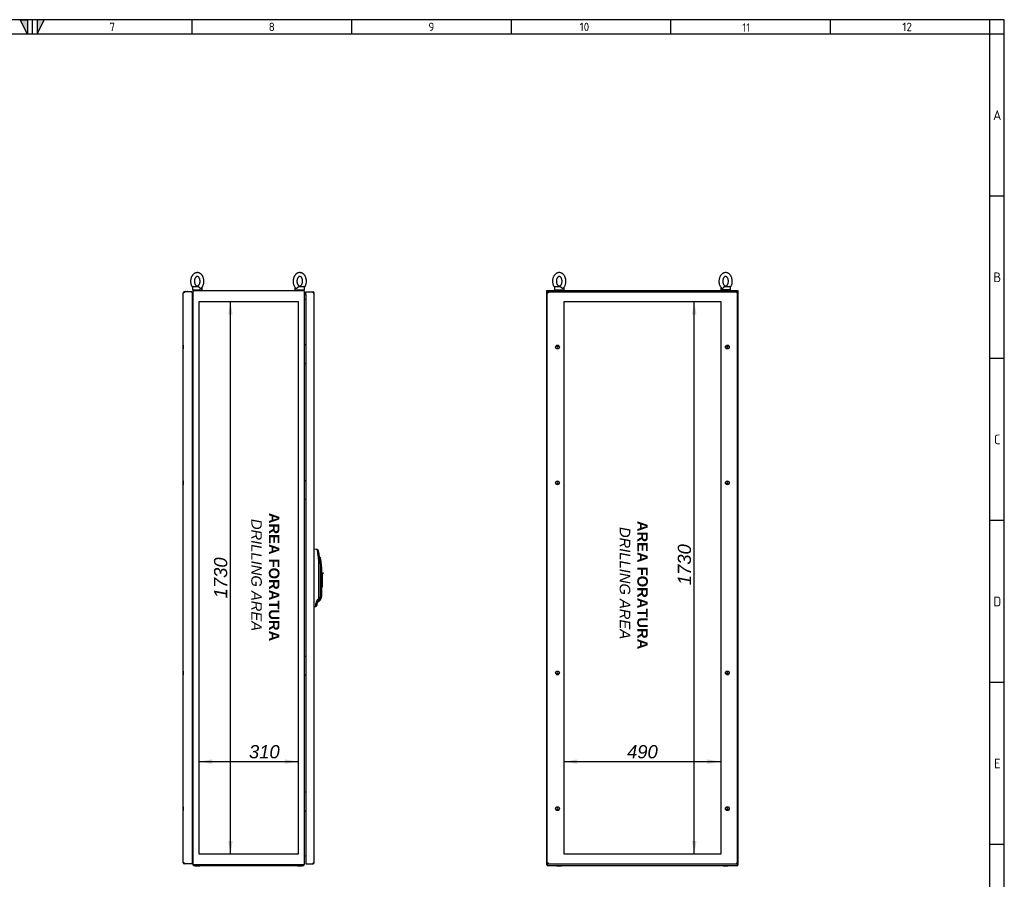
# Model space of a CAD drawing. Extents: x -12 to 412, y 11 to 308.
# Tile 7 of 7: x 207 to 412, y 108 to 288. Entities that reach past the tile are written whole.
import ezdxf
from ezdxf.lldxf.tags import DXFTag

# ---------------------------------------------------------------- set-up
doc = ezdxf.new("R2010")
doc.units = 0
doc.layers.get('0').update_dxf_attribs({"linetype": 'CONTINUOUS'})
for name, color, linetype in [('_TRANSLATION', 7, 'CONTINUOUS'), ('AE00100_03', 7, 'CONTINUOUS'), ('AE00198_03', 7, 'CONTINUOUS'), ('AE00219_03', 7, 'CONTINUOUS'), ('AE00500_10', 7, 'CONTINUOUS'), ('AE00715_01', 7, 'CONTINUOUS'), ('AE00992_10', 7, 'CONTINUOUS'), ('DEFAULT', 7, 'CONTINUOUS'), ('DV3__TRANSLATION', 7, 'CONTINUOUS'), ('DV6__TRANSLATION', 7, 'CONTINUOUS'), ('F0000000_02', 7, 'CONTINUOUS'), ('F0000000_08', 7, 'CONTINUOUS'), ('F0000000_85', 7, 'CONTINUOUS'), ('F0000001_47', 7, 'CONTINUOUS'), ('F0000001_64', 7, 'CONTINUOUS'), ('F0000002_10', 7, 'CONTINUOUS'), ('F0000002_11', 7, 'CONTINUOUS')]:
    doc.layers.add(name, color=color, linetype=linetype)
doc.styles.add('SEACAD_ARIAL', font='arial.ttf')
doc.styles.add('SEACAD_ARIALI', font='ariali.ttf')
tags = doc.linetypes.add('CENTER2', pattern=[28.575, 19.05, -3.175, 3.175, -3.175]).pattern_tags.tags
tags[10:11] = [DXFTag(74, 4), DXFTag(75, 0), DXFTag(340, '0'), DXFTag(46, 0.0), DXFTag(50, 0.0), DXFTag(44, 0.0), DXFTag(45, 0.0)]
tags[8:9] = [DXFTag(74, 4), DXFTag(75, 0), DXFTag(340, '0'), DXFTag(46, 0.0), DXFTag(50, 0.0), DXFTag(44, 0.0), DXFTag(45, 0.0)]
tags[6:7] = [DXFTag(74, 4), DXFTag(75, 0), DXFTag(340, '0'), DXFTag(46, 0.0), DXFTag(50, 0.0), DXFTag(44, 0.0), DXFTag(45, 0.0)]
tags[4:5] = [DXFTag(74, 4), DXFTag(75, 0), DXFTag(340, '0'), DXFTag(46, 0.0), DXFTag(50, 0.0), DXFTag(44, 0.0), DXFTag(45, 0.0)]
doc.dimstyles.new('ISO', dxfattribs={"dimtxt": 1.1, "dimasz": 1.1, "dimexe": 0.55, "dimexo": 0.55, "dimgap": 0.275, "dimtad": 1, "dimdec": 1, "dimlfac": 15, "dimtxsty": 'SEACAD_ARIAL', "dimblk1": '_SE_FILLED', "dimblk2": '_SE_FILLED', "dimsah": 1, "dimcen": 0.55, "dimazin": 3, "dimtfac": 0.7, "dimtdec": 3, "dimtmove": 0, "dimatfit": 3})

# ---------------------------------------------------------------- blocks, each defined once
blk = doc.blocks.new('SE2')
at = {"layer": 'AE00100_03', "color": 7, "linetype": 'CONTINUOUS'}
blk.add_line((241.23, 230.87), (241.59, 230.87), dxfattribs=at)
for centre, start, end in [((241.23, 230.78), 90, 180), ((241.59, 230.78), 0, 90)]:
    blk.add_arc(centre, 0.0867, start, end, dxfattribs=at)
at = {"layer": 'AE00198_03', "color": 7, "linetype": 'CONTINUOUS'}
for p, q in [((266.28, 219.63), (266.25, 219.63)), ((266.25, 218.93), (266.28, 218.93)), ((266.28, 216.63), (266.25, 216.63)), ((266.25, 215.93), (266.28, 215.93)), ((266.28, 191.3), (266.25, 191.3)), ((266.25, 190.6), (266.28, 190.6)), ((266.28, 188.3), (266.25, 188.3)), ((266.25, 187.6), (266.28, 187.6)), ((266.28, 154.63), (266.25, 154.63)), ((266.25, 153.93), (266.28, 153.93)), ((266.28, 151.63), (266.25, 151.63)), ((266.25, 150.93), (266.28, 150.93)), ((266.28, 126.3), (266.25, 126.3)), ((266.25, 125.6), (266.28, 125.6)), ((266.28, 123.3), (266.25, 123.3)), ((266.25, 122.6), (266.28, 122.6))]:
    blk.add_line(p, q, dxfattribs=at)
at = {"layer": 'AE00219_03', "color": 7, "linetype": 'CONTINUOUS'}
for p, q in [((240.67, 219.68), (240.67, 218.88)), ((240.68, 219.68), (240.67, 219.68)), ((240.67, 218.88), (240.68, 218.88)), ((240.67, 191.35), (240.67, 190.55)), ((240.68, 191.35), (240.67, 191.35)), ((240.67, 190.55), (240.68, 190.55)), ((240.67, 151.68), (240.67, 150.88)), ((240.68, 151.68), (240.67, 151.68)), ((240.67, 150.88), (240.68, 150.88)), ((240.67, 123.35), (240.67, 122.55)), ((240.68, 123.35), (240.67, 123.35)), ((240.67, 122.55), (240.68, 122.55))]:
    blk.add_line(p, q, dxfattribs=at)
at = {"layer": 'AE00500_10', "color": 7, "linetype": 'CONTINUOUS'}
for p, q in [((242.68, 219.64), (242.65, 219.64)), ((242.65, 218.92), (242.68, 218.92)), ((242.68, 216.64), (242.65, 216.64)), ((242.65, 215.92), (242.68, 215.92)), ((242.68, 191.31), (242.65, 191.31)), ((242.65, 190.59), (242.68, 190.59)), ((242.68, 188.31), (242.65, 188.31)), ((242.65, 187.59), (242.68, 187.59)), ((242.68, 154.64), (242.65, 154.64)), ((242.65, 153.92), (242.68, 153.92)), ((242.68, 151.64), (242.65, 151.64)), ((242.65, 150.92), (242.68, 150.92)), ((242.68, 126.31), (242.65, 126.31)), ((242.65, 125.59), (242.68, 125.59)), ((242.68, 123.31), (242.65, 123.31)), ((242.65, 122.59), (242.68, 122.59))]:
    blk.add_line(p, q, dxfattribs=at)
at = {"layer": 'AE00715_01', "color": 7, "linetype": 'CONTINUOUS'}
for p, q in [((242.61, 231.71), (242.61, 231.25)), ((242.61, 231.25), (244.61, 231.25)), ((242.81, 231.91), (243.83, 231.91)), ((244.61, 231.25), (244.61, 231.71)), ((264.01, 231.71), (264.01, 231.25)), ((264.01, 231.25), (266.01, 231.25)), ((264.79, 231.91), (265.81, 231.91)), ((266.01, 231.25), (266.01, 231.71))]:
    blk.add_line(p, q, dxfattribs=at)
for centre, start, end in [((242.81, 231.71), 90, 180), ((244.41, 231.71), 0, 10.7454), ((264.21, 231.71), 169.8455, 180), ((265.81, 231.71), 0, 90)]:
    blk.add_arc(centre, 0.2, start, end, dxfattribs=at)
for points, knots in [([(243.61, 234.81), (243.58, 234.81), (243.5, 234.81), (243.36, 234.79), (243.22, 234.74), (243.07, 234.68), (242.94, 234.6), (242.81, 234.49), (242.69, 234.37), (242.59, 234.24), (242.49, 234.09), (242.41, 233.92), (242.34, 233.75), (242.29, 233.56), (242.25, 233.37), (242.23, 233.18), (242.22, 232.98), (242.23, 232.79), (242.26, 232.59), (242.3, 232.4), (242.36, 232.22), (242.43, 232.05), (242.52, 231.89), (242.59, 231.79), (242.62, 231.75)], [0, 0, 0, 0, 0.0269185, 0.0677339, 0.1085543, 0.1496194, 0.1911357, 0.2332393, 0.2759778, 0.3193079, 0.3631168, 0.4072603, 0.4516019, 0.4960338, 0.5404873, 0.5849481, 0.6294253, 0.6739425, 0.7185228, 0.7631925, 0.8079742, 0.8528733, 0.8978636, 0.9387774, 0.9387774, 0.9387774, 0.9387774]), ([(244.45, 231.57), (244.45, 231.57), (244.49, 231.61), (244.57, 231.7), (244.68, 231.84), (244.77, 232), (244.84, 232.16), (244.91, 232.34), (244.96, 232.53), (244.99, 232.72), (245, 232.92), (245, 233.11), (244.99, 233.31), (244.95, 233.5), (244.91, 233.69), (244.84, 233.87), (244.76, 234.04), (244.67, 234.2), (244.56, 234.34), (244.44, 234.47), (244.31, 234.58), (244.17, 234.67), (244.02, 234.74), (243.87, 234.79), (243.73, 234.81), (243.65, 234.81), (243.61, 234.81)], [0, 0, 0, 0, 0.003475, 0.046429, 0.08994, 0.133882, 0.178107, 0.222489, 0.26693, 0.311385, 0.355847, 0.400333, 0.444869, 0.489476, 0.534181, 0.579002, 0.623937, 0.668935, 0.713885, 0.758627, 0.802967, 0.846714, 0.889738, 0.932012, 0.973621, 1, 1, 1, 1]), ([(265.01, 234.81), (264.98, 234.81), (264.9, 234.81), (264.76, 234.79), (264.62, 234.74), (264.47, 234.68), (264.34, 234.6), (264.21, 234.49), (264.09, 234.37), (263.99, 234.24), (263.89, 234.09), (263.81, 233.92), (263.74, 233.75), (263.69, 233.56), (263.65, 233.37), (263.63, 233.18), (263.62, 232.98), (263.63, 232.79), (263.66, 232.59), (263.7, 232.4), (263.76, 232.22), (263.83, 232.05), (263.92, 231.88), (264.03, 231.73), (264.12, 231.63), (264.17, 231.58), (264.18, 231.57)], [0, 0, 0, 0, 0.026914, 0.067723, 0.108538, 0.149596, 0.191106, 0.233203, 0.275935, 0.319259, 0.363061, 0.407198, 0.451532, 0.495957, 0.540404, 0.584858, 0.629328, 0.673839, 0.718412, 0.763075, 0.80785, 0.852742, 0.897726, 0.942702, 0.987534, 1, 1, 1, 1]), ([(266.01, 231.75), (266.03, 231.78), (266.09, 231.86), (266.17, 232), (266.24, 232.16), (266.31, 232.34), (266.36, 232.53), (266.39, 232.72), (266.4, 232.92), (266.4, 233.11), (266.39, 233.31), (266.35, 233.5), (266.31, 233.69), (266.24, 233.87), (266.16, 234.04), (266.07, 234.2), (265.96, 234.34), (265.84, 234.47), (265.71, 234.58), (265.57, 234.67), (265.42, 234.74), (265.27, 234.79), (265.13, 234.81), (265.05, 234.81), (265.01, 234.81)], [0.0616514, 0.0616514, 0.0616514, 0.0616514, 0.0900761, 0.1340108, 0.1782295, 0.2226054, 0.2670398, 0.3114874, 0.3559433, 0.4004227, 0.4449521, 0.489552, 0.5342504, 0.5790652, 0.6239931, 0.6689847, 0.7139272, 0.7586629, 0.8029964, 0.8467368, 0.8897545, 0.9320222, 0.9736246, 1, 1, 1, 1]), ([(243.61, 234.01), (243.62, 234.01), (243.65, 234.01), (243.71, 234), (243.77, 233.97), (243.84, 233.93), (243.91, 233.87), (243.98, 233.79), (244.04, 233.69), (244.1, 233.58), (244.14, 233.45), (244.17, 233.32), (244.2, 233.18), (244.21, 233.04), (244.2, 232.89), (244.18, 232.75), (244.15, 232.62), (244.11, 232.49), (244.06, 232.38), (244, 232.27), (243.94, 232.19), (243.87, 232.12), (243.8, 232.07), (243.74, 232.04), (243.67, 232.02), (243.6, 232.01), (243.53, 232.02), (243.46, 232.05), (243.39, 232.09), (243.32, 232.15), (243.25, 232.23), (243.19, 232.33), (243.14, 232.43), (243.09, 232.56), (243.06, 232.69), (243.03, 232.83), (243.02, 232.97), (243.02, 233.12), (243.04, 233.26), (243.07, 233.39), (243.11, 233.52), (243.16, 233.64), (243.22, 233.74), (243.28, 233.83), (243.35, 233.9), (243.41, 233.95), (243.48, 233.99), (243.55, 234.01), (243.59, 234.01), (243.61, 234.01)], [0, 0, 0, 0, 0.010117, 0.034931, 0.057085, 0.077842, 0.099917, 0.12118, 0.142097, 0.162921, 0.183747, 0.204623, 0.225561, 0.246546, 0.267546, 0.288522, 0.309429, 0.330237, 0.350935, 0.371534, 0.392097, 0.412711, 0.433588, 0.455105, 0.477911, 0.503051, 0.531451, 0.553888, 0.574802, 0.597053, 0.618393, 0.639337, 0.660165, 0.680987, 0.701855, 0.722786, 0.743765, 0.764766, 0.785748, 0.806666, 0.827489, 0.8482, 0.868811, 0.889372, 0.909971, 0.930796, 0.952198, 0.974783, 1, 1, 1, 1]), ([(265.01, 234.01), (265.02, 234.01), (265.05, 234.01), (265.11, 234), (265.17, 233.97), (265.24, 233.93), (265.31, 233.87), (265.38, 233.79), (265.44, 233.69), (265.5, 233.58), (265.54, 233.45), (265.57, 233.32), (265.6, 233.18), (265.61, 233.04), (265.6, 232.89), (265.58, 232.75), (265.55, 232.62), (265.51, 232.49), (265.46, 232.38), (265.4, 232.27), (265.34, 232.19), (265.27, 232.12), (265.2, 232.07), (265.14, 232.04), (265.07, 232.02), (265, 232.01), (264.93, 232.02), (264.86, 232.05), (264.79, 232.09), (264.72, 232.15), (264.65, 232.23), (264.59, 232.33), (264.54, 232.43), (264.49, 232.56), (264.46, 232.69), (264.43, 232.83), (264.42, 232.97), (264.42, 233.12), (264.44, 233.26), (264.47, 233.39), (264.51, 233.52), (264.56, 233.64), (264.62, 233.74), (264.68, 233.83), (264.75, 233.9), (264.81, 233.95), (264.88, 233.99), (264.95, 234.01), (264.99, 234.01), (265.01, 234.01)], [0, 0, 0, 0, 0.010117, 0.034931, 0.057085, 0.077842, 0.099917, 0.12118, 0.142097, 0.162921, 0.183747, 0.204623, 0.225561, 0.246546, 0.267546, 0.288522, 0.309429, 0.330237, 0.350935, 0.371534, 0.392097, 0.412711, 0.433588, 0.455105, 0.477911, 0.503051, 0.531451, 0.553888, 0.574802, 0.597053, 0.618393, 0.639337, 0.660165, 0.680987, 0.701855, 0.722786, 0.743765, 0.764766, 0.785748, 0.806666, 0.827489, 0.8482, 0.868811, 0.889372, 0.909971, 0.930796, 0.952198, 0.974783, 1, 1, 1, 1]), ([(243.83, 231.91), (243.84, 231.91), (243.85, 231.91), (243.87, 231.91), (243.88, 231.9), (243.89, 231.89), (243.9, 231.89), (243.92, 231.87), (243.93, 231.86), (243.95, 231.84), (243.95, 231.83), (243.97, 231.81), (243.98, 231.8), (244, 231.76), (244.02, 231.74), (244.03, 231.71)], [0, 0, 0, 0, 0.125, 0.125, 0.25, 0.25, 0.375, 0.375, 0.5, 0.5, 0.625, 0.625, 0.75, 0.75, 1, 1, 1, 1]), ([(244.45, 231.57), (244.44, 231.56), (244.43, 231.55), (244.41, 231.54), (244.4, 231.53), (244.38, 231.53), (244.37, 231.52), (244.34, 231.52), (244.33, 231.52), (244.31, 231.52), (244.3, 231.52), (244.27, 231.52), (244.26, 231.53), (244.23, 231.53), (244.22, 231.54), (244.19, 231.55), (244.18, 231.56), (244.14, 231.59), (244.11, 231.61), (244.08, 231.64), (244.07, 231.66), (244.05, 231.68), (244.04, 231.7), (244.03, 231.71)], [0.2574668, 0.2574668, 0.2574668, 0.2574668, 0.3125, 0.3125, 0.375, 0.375, 0.4375, 0.4375, 0.5, 0.5, 0.5625, 0.5625, 0.625, 0.625, 0.6875, 0.6875, 0.75, 0.75, 0.875, 0.875, 0.9375, 0.9375, 1, 1, 1, 1]), ([(264.59, 231.71), (264.58, 231.68), (264.56, 231.66), (264.51, 231.61), (264.49, 231.59), (264.45, 231.56), (264.44, 231.55), (264.41, 231.54), (264.4, 231.53), (264.37, 231.53), (264.36, 231.52), (264.33, 231.52), (264.32, 231.52), (264.29, 231.52), (264.28, 231.52), (264.26, 231.52), (264.25, 231.53), (264.23, 231.53), (264.22, 231.54), (264.2, 231.55), (264.19, 231.56), (264.18, 231.57)], [0, 0, 0, 0, 0.125, 0.125, 0.25, 0.25, 0.3125, 0.3125, 0.375, 0.375, 0.4375, 0.4375, 0.5, 0.5, 0.5625, 0.5625, 0.625, 0.625, 0.6875, 0.6875, 0.7442112, 0.7442112, 0.7442112, 0.7442112]), ([(264.59, 231.71), (264.61, 231.74), (264.62, 231.76), (264.65, 231.8), (264.65, 231.81), (264.67, 231.83), (264.68, 231.84), (264.7, 231.86), (264.71, 231.87), (264.72, 231.89), (264.73, 231.89), (264.75, 231.9), (264.76, 231.91), (264.78, 231.91), (264.78, 231.91), (264.79, 231.91)], [0, 0, 0, 0, 0.25, 0.25, 0.375, 0.375, 0.5, 0.5, 0.625, 0.625, 0.75, 0.75, 0.875, 0.875, 1, 1, 1, 1])]:
    blk.add_open_spline(points, degree=3, knots=knots, dxfattribs=at)
at = {"layer": 'AE00992_10', "color": 7, "linetype": 'CONTINUOUS'}
for p, q in [((268.01, 177.08), (268.03, 177.08)), ((268.69, 177.06), (268.92, 176.86)), ((269.07, 175.92), (268.85, 175.89)), ((269.18, 175.37), (269.14, 175.37)), ((269.38, 175.21), (269.18, 175.37)), ((269.02, 167.26), (269.02, 173.41)), ((269.21, 174.62), (269.21, 174.51)), ((269.21, 174.51), (269.24, 173.41)), ((269.24, 173.41), (269.24, 167.26)), ((269.48, 174.54), (269.28, 174.51)), ((269.35, 167.26), (269.35, 173.41)), ((269.55, 173.41), (269.55, 172.15)), ((269.55, 172.15), (269.71, 172.15)), ((269.55, 169.75), (269.55, 172.15)), ((269.71, 172.15), (269.71, 172.01)), ((269.71, 172.15), (269.88, 172.15)), ((269.71, 172.01), (269.71, 169.75)), ((269.88, 172.01), (269.71, 172.01)), ((269.88, 172.15), (269.88, 172.01)), ((269.55, 169.7), (269.55, 169.75)), ((269.71, 169.75), (269.55, 169.75)), ((269.55, 169.7), (269.55, 167.26)), ((269.55, 169.15), (269.71, 169.15)), ((269.71, 169.75), (269.71, 169.15)), ((268.6, 166.33), (268.8, 166.6)), ((268.98, 166.46), (268.8, 166.6)), ((269.31, 166.5), (269.16, 166.31)), ((268.03, 165.15), (268.01, 165.15)), ((268.61, 165.4), (268.38, 165.16)), ((268.38, 165.16), (268.38, 165.16)), ((268.61, 165.86), (268.39, 165.74)), ((268.5, 166.17), (268.6, 166.33)), ((268.68, 166.06), (268.5, 166.17)), ((268.78, 166.19), (268.6, 166.33)), ((268.61, 165.86), (268.61, 165.4)), ((268.78, 166.19), (268.68, 166.06)), ((268.68, 166.04), (269.02, 166.18)), ((268.98, 166.46), (268.78, 166.19)), ((268.94, 166.4), (269, 166.44)), ((269, 166.48), (268.98, 166.46)), ((269.16, 166.31), (269.02, 166.18))]:
    blk.add_line(p, q, dxfattribs=at)
for centre, radius, start, end in [((249.43, 173.92), 19.52, 5.7803, 9.2485), ((251.03, 173.41), 18.21, 7.9042, 10.9191), ((251.07, 173.42), 17.95, 359.9947, 7.9095), ((251.03, 173.41), 18.21, 3.7851, 7.904), ((253.39, 173.09), 15.95, 5.1262, 8.2246), ((259.88, 173.41), 9.66, 6.6699, 10.6922), ((259.88, 173.41), 9.46, 0, 6.6699), ((259.88, 173.41), 9.66, 0, 6.6699), ((267.92, 167.26), 1.1, 323.211, 359.9778), ((268.21, 167.26), 1.13, 313.7708, 0), ((269.38, 165.23), 1.27, 93.3796, 107.7251), ((268.21, 167.26), 1.33, 325.2279, 0), ((254.33, 165.52), 14.05, 358.5289, 0.8814), ((269.23, 165.75), 0.847, 150.1896, 180.5702), ((268.95, 165.86), 0.333, 143.1888, 180.0006)]:
    blk.add_arc(centre, radius, start, end, dxfattribs=at)
for centre, major_axis, start_param, end_param in [((267.99, 175.91), (-33.43, 1.17), 4.692712, 4.712389), ((267.99, 166.31), (-33.43, -1.17), 1.570796, 1.581258)]:
    blk.add_ellipse(centre, major_axis=major_axis, ratio=0.034878, start_param=start_param, end_param=end_param, dxfattribs=at)
for points, degree, knots in [([(269.24, 167.26), (269.24, 167.05), (269.18, 166.85), (269.11, 166.65), (269, 166.48)], 2, [0, 0, 0, 0.5, 0.5, 1, 1, 1]), ([(268.68, 166.04), (268.68, 166.04), (268.68, 166.04), (268.68, 166.04), (268.69, 166.05), (268.69, 166.05), (268.7, 166.06), (268.7, 166.07), (268.71, 166.09), (268.72, 166.1), (268.73, 166.12), (268.74, 166.14), (268.75, 166.15), (268.75, 166.16)], 3, [0.5000152, 0.5000152, 0.5000152, 0.5000152, 0.5442367, 0.5886265, 0.6332116, 0.6780183, 0.7230727, 0.7684003, 0.8140264, 0.8599755, 0.9062719, 0.952939, 1, 1, 1, 1])]:
    blk.add_open_spline(points, degree=degree, knots=knots, dxfattribs=at)
at = {"layer": 'DV3__TRANSLATION', "color": 7, "linetype": 'CENTER2'}
for p, q in [((243.98, 113.45), (243.98, 228.78)), ((243.98, 228.78), (264.65, 228.78)), ((264.65, 228.78), (264.65, 113.45)), ((264.65, 113.45), (243.98, 113.45))]:
    blk.add_line(p, q, dxfattribs=at)
at = {"layer": 'F0000000_02', "color": 7, "linetype": 'CONTINUOUS'}
for p, q in [((243.11, 231.11), (243.11, 231.23)), ((244.11, 231.23), (244.11, 231.11)), ((264.51, 231.11), (264.51, 231.23)), ((265.51, 231.23), (265.51, 231.11)), ((243.11, 111), (243.11, 111.11)), ((244.11, 111.11), (244.11, 111)), ((264.51, 111), (264.51, 111.11)), ((265.51, 111.11), (265.51, 111)), ((243.25, 110.98), (243.13, 110.98)), ((243.98, 110.98), (243.25, 110.98)), ((244.1, 110.98), (243.98, 110.98)), ((264.65, 110.98), (264.53, 110.98)), ((265.38, 110.98), (264.65, 110.98)), ((265.5, 110.98), (265.38, 110.98))]:
    blk.add_line(p, q, dxfattribs=at)
for centre, start, end in [((243.13, 231.23), 90, 180), ((244.1, 231.23), 0, 90), ((264.53, 231.23), 90, 180), ((265.5, 231.23), 0, 90), ((243.13, 111), 180, 270), ((244.1, 111), 270, 0), ((264.53, 111), 180, 270), ((265.5, 111), 270, 0)]:
    blk.add_arc(centre, 0.0167, start, end, dxfattribs=at)
at = {"layer": 'F0000000_08', "color": 7, "linetype": 'CONTINUOUS'}
for p, q in [((265.98, 219.78), (266.01, 219.78)), ((266.01, 219.78), (266.18, 219.78)), ((266.18, 219.78), (266.21, 219.78)), ((266.21, 219.78), (266.22, 219.78)), ((266.23, 219.78), (266.22, 219.78)), ((266.25, 219.75), (266.25, 215.81)), ((266.26, 219.77), (266.28, 219.74)), ((266.28, 215.82), (266.26, 215.79)), ((266.01, 215.78), (265.98, 215.78)), ((266.18, 215.78), (266.01, 215.78)), ((266.21, 215.78), (266.18, 215.78)), ((266.22, 215.78), (266.21, 215.78)), ((265.98, 191.45), (266.01, 191.45)), ((266.01, 191.45), (266.18, 191.45)), ((266.18, 191.45), (266.21, 191.45)), ((266.21, 191.45), (266.22, 191.45)), ((266.23, 191.45), (266.22, 191.45)), ((266.25, 191.41), (266.25, 187.48)), ((266.26, 191.43), (266.28, 191.4)), ((266.01, 187.45), (265.98, 187.45)), ((266.18, 187.45), (266.01, 187.45)), ((266.21, 187.45), (266.18, 187.45)), ((266.22, 187.45), (266.21, 187.45)), ((266.28, 187.49), (266.26, 187.46)), ((265.98, 154.78), (266.01, 154.78)), ((266.01, 154.78), (266.18, 154.78)), ((266.18, 154.78), (266.21, 154.78)), ((266.21, 154.78), (266.22, 154.78)), ((266.23, 154.78), (266.22, 154.78)), ((266.25, 154.75), (266.25, 150.81)), ((266.26, 154.77), (266.28, 154.74)), ((266.01, 150.78), (265.98, 150.78)), ((266.18, 150.78), (266.01, 150.78)), ((266.21, 150.78), (266.18, 150.78)), ((266.22, 150.78), (266.21, 150.78)), ((266.28, 150.82), (266.26, 150.79)), ((265.98, 126.45), (266.01, 126.45)), ((266.01, 126.45), (266.18, 126.45)), ((266.18, 126.45), (266.21, 126.45)), ((266.21, 126.45), (266.22, 126.45)), ((266.23, 126.45), (266.22, 126.45)), ((266.25, 126.41), (266.25, 122.48)), ((266.26, 126.43), (266.28, 126.4)), ((266.01, 122.45), (265.98, 122.45)), ((266.18, 122.45), (266.01, 122.45)), ((266.21, 122.45), (266.18, 122.45)), ((266.22, 122.45), (266.21, 122.45)), ((266.28, 122.49), (266.26, 122.46))]:
    blk.add_line(p, q, dxfattribs=at)
for centre, start, end in [((265.98, 219.75), 90, 180), ((266.21, 219.75), 0, 90), ((266.23, 219.75), 36.8699, 90), ((265.98, 215.81), 180, 270), ((266.21, 215.81), 270, 0), ((266.23, 215.81), 270, 323.1301), ((265.98, 191.41), 90, 180), ((266.21, 191.41), 0, 90), ((266.23, 191.41), 36.8699, 90), ((265.98, 187.48), 180, 270), ((266.21, 187.48), 270, 0), ((266.23, 187.48), 270, 323.1301), ((265.98, 154.75), 90, 180), ((266.21, 154.75), 0, 90), ((266.23, 154.75), 36.8699, 90), ((265.98, 150.81), 180, 270), ((266.21, 150.81), 270, 0), ((266.23, 150.81), 270, 323.1301), ((265.98, 126.41), 90, 180), ((266.21, 126.41), 0, 90), ((266.23, 126.41), 36.8699, 90), ((265.98, 122.48), 180, 270), ((266.21, 122.48), 270, 0), ((266.23, 122.48), 270, 323.1301)]:
    blk.add_arc(centre, 0.0333, start, end, dxfattribs=at)
at = {"layer": 'F0000000_85', "color": 7, "linetype": 'CONTINUOUS'}
for p, q in [((242.68, 230.93), (242.68, 111.3)), ((242.7, 231.01), (242.87, 231.01)), ((265.76, 231.01), (242.87, 231.01)), ((265.93, 231.01), (265.76, 231.01)), ((265.95, 230.93), (265.95, 111.3)), ((242.65, 229.21), (242.68, 229.21)), ((266.03, 229.21), (265.95, 229.21)), ((266.28, 229.21), (266.03, 229.21)), ((242.65, 113.01), (242.68, 113.01)), ((242.7, 111.21), (242.87, 111.21)), ((265.76, 111.21), (242.87, 111.21)), ((265.93, 111.21), (265.76, 111.21)), ((266.03, 113.01), (265.95, 113.01)), ((266.28, 113.01), (266.03, 113.01))]:
    blk.add_line(p, q, dxfattribs=at)
for centre, start, end in [((242.87, 230.93), 152.336, 180), ((265.76, 230.93), 0, 27.664), ((242.87, 111.3), 180, 207.664), ((265.76, 111.3), 332.336, 0)]:
    blk.add_arc(centre, 0.187, start, end, dxfattribs=at)
at = {"layer": 'F0000001_47', "color": 7, "linetype": 'CONTINUOUS'}
for p, q in [((240.68, 111.63), (240.68, 230.59)), ((240.87, 230.59), (240.68, 230.59)), ((240.87, 230.78), (240.87, 230.78)), ((242.51, 230.78), (240.87, 230.78)), ((242.55, 230.68), (242.46, 230.59)), ((242.51, 230.65), (242.46, 230.59)), ((242.51, 230.78), (242.51, 230.65)), ((242.65, 230.68), (242.55, 230.68)), ((242.65, 111.55), (242.65, 230.68)), ((240.87, 111.63), (240.68, 111.63)), ((242.55, 111.45), (240.87, 111.45)), ((240.87, 111.45), (240.87, 111.45)), ((242.55, 111.55), (242.46, 111.63)), ((242.55, 111.55), (242.46, 111.63)), ((242.55, 111.45), (242.55, 111.55)), ((242.65, 111.55), (242.55, 111.55)), ((242.65, 111.55), (242.55, 111.55)), ((242.65, 111.45), (242.55, 111.45)), ((242.65, 111.45), (242.65, 111.55))]:
    blk.add_line(p, q, dxfattribs=at)
for centre, radius, start, end in [((240.87, 230.59), 0.187, 90, 180), ((252.47, 230.6), 11.6, 179.1297, 180.0518), ((240.87, 111.63), 0.187, 180, 270), ((252.47, 111.62), 11.6, 179.9482, 180.8703)]:
    blk.add_arc(centre, radius, start, end, dxfattribs=at)
at = {"layer": 'F0000001_64', "color": 7, "linetype": 'CONTINUOUS'}
for p, q in [((266.28, 230.59), (266.28, 230.78)), ((266.28, 230.78), (267.83, 230.78)), ((266.28, 230.11), (266.28, 230.59)), ((267.83, 230.78), (267.83, 230.78)), ((267.83, 230.59), (268.01, 230.59)), ((268.01, 111.63), (268.01, 230.59)), ((266.43, 230.11), (266.28, 230.11)), ((266.43, 230.11), (266.28, 230.11)), ((266.28, 230.11), (266.28, 112.11)), ((266.43, 230.11), (266.43, 230.11)), ((266.43, 230.11), (266.43, 230.11)), ((266.43, 112.11), (266.28, 112.11)), ((266.28, 112.11), (266.28, 111.63)), ((266.43, 112.11), (266.28, 112.11)), ((266.28, 111.63), (266.28, 111.45)), ((266.28, 111.45), (267.83, 111.45)), ((266.43, 112.11), (266.43, 112.11)), ((266.43, 112.11), (266.43, 112.11)), ((267.83, 111.63), (268.01, 111.63)), ((267.83, 111.45), (267.83, 111.45))]:
    blk.add_line(p, q, dxfattribs=at)
for centre, radius, start, end in [((267.83, 230.59), 0.187, 0, 90), ((257.56, 230.61), 10.27, 359.8886, 0.9299), ((256.23, 111.62), 11.6, 359.1297, 0.0518), ((267.83, 111.63), 0.187, 270.0021, 359.9979)]:
    blk.add_arc(centre, radius, start, end, dxfattribs=at)
at = {"layer": 'F0000002_10', "color": 7, "linetype": 'CONTINUOUS'}
blk.add_line((242.87, 231.11), (265.76, 231.11), dxfattribs=at)
for centre, radius, start, end in [((242.87, 230.93), 0.187, 152.336, 180), ((242.87, 230.93), 0.187, 90, 152.336), ((265.76, 230.93), 0.187, 27.664, 90), ((265.76, 230.93), 0.187, 0, 27.664), ((242.59, 229.3), 0.0867, 307.9799, 0), ((266.03, 229.3), 0.0867, 180, 270)]:
    blk.add_arc(centre, radius, start, end, dxfattribs=at)
at = {"layer": 'F0000002_11', "color": 7, "linetype": 'CONTINUOUS'}
blk.add_line((242.87, 111.11), (265.76, 111.11), dxfattribs=at)
for centre, radius, start, end in [((242.59, 112.93), 0.0867, 0, 52.0201), ((242.87, 111.3), 0.187, 180, 207.664), ((242.87, 111.3), 0.187, 207.664, 270), ((265.76, 111.3), 0.187, 270, 332.336), ((265.76, 111.3), 0.187, 332.336, 0), ((266.03, 112.93), 0.0867, 90, 180)]:
    blk.add_arc(centre, radius, start, end, dxfattribs=at)
blk = doc.blocks.new('SE5')
at = {"layer": 'AE00100_03', "color": 7, "linetype": 'CONTINUOUS'}
for p, q in [((322.36, 230.87), (322.72, 230.87)), ((323.96, 230.87), (324.32, 230.87)), ((348.76, 230.87), (349.12, 230.87)), ((350.36, 230.87), (350.72, 230.87))]:
    blk.add_line(p, q, dxfattribs=at)
for centre, start, end in [((322.36, 230.78), 90, 180), ((322.72, 230.78), 0, 90), ((323.96, 230.78), 90, 180), ((324.32, 230.78), 0, 90), ((348.76, 230.78), 90, 180), ((349.12, 230.78), 0, 90), ((350.36, 230.78), 90, 180), ((350.72, 230.78), 0, 90)]:
    blk.add_arc(centre, 0.0867, start, end, dxfattribs=at)
at = {"layer": 'AE00219_03', "color": 7, "linetype": 'CONTINUOUS'}
for p, q in [((318.73, 219.41), (318.66, 219.28)), ((318.66, 219.28), (318.73, 219.15)), ((318.89, 219.41), (318.73, 219.41)), ((318.73, 219.15), (318.89, 219.15)), ((318.96, 219.28), (318.89, 219.41)), ((318.89, 219.15), (318.96, 219.28)), ((354.2, 219.41), (354.12, 219.28)), ((354.12, 219.28), (354.2, 219.15)), ((354.35, 219.41), (354.2, 219.41)), ((354.2, 219.15), (354.35, 219.15)), ((354.43, 219.28), (354.35, 219.41)), ((354.35, 219.15), (354.43, 219.28)), ((318.73, 191.08), (318.66, 190.95)), ((318.66, 190.95), (318.73, 190.81)), ((318.89, 191.08), (318.73, 191.08)), ((318.73, 190.81), (318.89, 190.81)), ((318.96, 190.95), (318.89, 191.08)), ((318.89, 190.81), (318.96, 190.95)), ((354.2, 191.08), (354.12, 190.95)), ((354.12, 190.95), (354.2, 190.81)), ((354.35, 191.08), (354.2, 191.08)), ((354.2, 190.81), (354.35, 190.81)), ((354.43, 190.95), (354.35, 191.08)), ((354.35, 190.81), (354.43, 190.95)), ((318.73, 151.41), (318.66, 151.28)), ((318.66, 151.28), (318.73, 151.15)), ((318.89, 151.41), (318.73, 151.41)), ((318.73, 151.15), (318.89, 151.15)), ((318.96, 151.28), (318.89, 151.41)), ((318.89, 151.15), (318.96, 151.28)), ((354.2, 151.41), (354.12, 151.28)), ((354.12, 151.28), (354.2, 151.15)), ((354.35, 151.41), (354.2, 151.41)), ((354.2, 151.15), (354.35, 151.15)), ((354.43, 151.28), (354.35, 151.41)), ((354.35, 151.15), (354.43, 151.28)), ((318.73, 123.08), (318.66, 122.95)), ((318.66, 122.95), (318.73, 122.81)), ((318.89, 123.08), (318.73, 123.08)), ((318.73, 122.81), (318.89, 122.81)), ((318.96, 122.95), (318.89, 123.08)), ((318.89, 122.81), (318.96, 122.95)), ((354.2, 123.08), (354.12, 122.95)), ((354.12, 122.95), (354.2, 122.81)), ((354.35, 123.08), (354.2, 123.08)), ((354.2, 122.81), (354.35, 122.81)), ((354.43, 122.95), (354.35, 123.08)), ((354.35, 122.81), (354.43, 122.95))]:
    blk.add_line(p, q, dxfattribs=at)
for centre in [(318.81, 219.28), (354.28, 219.28), (318.81, 190.95), (354.28, 190.95), (318.81, 151.28), (354.28, 151.28), (318.81, 122.95), (354.28, 122.95)]:
    blk.add_circle(centre, 0.4, dxfattribs=at)
at = {"layer": 'AE00715_01', "color": 7, "linetype": 'CONTINUOUS'}
for p, q in [((318.18, 231.71), (318.18, 231.25)), ((318.18, 231.25), (320.18, 231.25)), ((318.38, 231.91), (319.4, 231.91)), ((320.18, 231.25), (320.18, 231.71)), ((352.91, 231.71), (352.91, 231.25)), ((354.91, 231.25), (352.91, 231.25)), ((353.69, 231.91), (354.71, 231.91)), ((354.91, 231.25), (354.91, 231.71))]:
    blk.add_line(p, q, dxfattribs=at)
for centre, start, end in [((318.38, 231.71), 90, 180), ((319.98, 231.71), 0, 10.4846), ((353.11, 231.71), 169.2756, 180), ((354.71, 231.71), 0, 90)]:
    blk.add_arc(centre, 0.2, start, end, dxfattribs=at)
for points, knots in [([(319.18, 234.81), (319.13, 234.81), (319.04, 234.81), (318.88, 234.78), (318.71, 234.72), (318.55, 234.63), (318.4, 234.52), (318.26, 234.38), (318.14, 234.22), (318.03, 234.04), (317.94, 233.85), (317.87, 233.64), (317.82, 233.42), (317.79, 233.19), (317.78, 232.96), (317.8, 232.73), (317.84, 232.5), (317.9, 232.28), (317.98, 232.08), (318.08, 231.9), (318.15, 231.79), (318.18, 231.75)], [0, 0, 0, 0, 0.0314738, 0.0792041, 0.126949, 0.1750897, 0.2239282, 0.2736178, 0.3241416, 0.3753417, 0.426994, 0.4788914, 0.5308752, 0.5828864, 0.6349303, 0.6870425, 0.7392589, 0.7916218, 0.8441597, 0.8968588, 0.9382479, 0.9382479, 0.9382479, 0.9382479]), ([(320.01, 231.57), (320.01, 231.57), (320.06, 231.62), (320.16, 231.73), (320.28, 231.89), (320.37, 232.08), (320.46, 232.29), (320.51, 232.5), (320.55, 232.73), (320.57, 232.96), (320.56, 233.19), (320.54, 233.42), (320.49, 233.64), (320.41, 233.85), (320.32, 234.05), (320.21, 234.24), (320.08, 234.4), (319.93, 234.54), (319.77, 234.65), (319.59, 234.74), (319.42, 234.79), (319.27, 234.81), (319.2, 234.81), (319.18, 234.81)], [0, 0, 0, 0, 0.00485, 0.054983, 0.105883, 0.157345, 0.209146, 0.261104, 0.313103, 0.365127, 0.4172, 0.469361, 0.521648, 0.574099, 0.626725, 0.679463, 0.732129, 0.78445, 0.8361, 0.886804, 0.936454, 0.985155, 1, 1, 1, 1]), ([(353.91, 234.81), (353.87, 234.81), (353.78, 234.81), (353.62, 234.78), (353.45, 234.72), (353.29, 234.63), (353.13, 234.52), (353, 234.38), (352.87, 234.22), (352.76, 234.04), (352.67, 233.85), (352.6, 233.64), (352.55, 233.42), (352.52, 233.19), (352.52, 232.96), (352.53, 232.73), (352.57, 232.5), (352.63, 232.28), (352.72, 232.08), (352.82, 231.89), (352.94, 231.71), (353.03, 231.62), (353.08, 231.57)], [0, 0, 0, 0, 0.031467, 0.079188, 0.126923, 0.175054, 0.223882, 0.273562, 0.324075, 0.375265, 0.426906, 0.478793, 0.530766, 0.582767, 0.6348, 0.686902, 0.739107, 0.791459, 0.843986, 0.896675, 0.949395, 1, 1, 1, 1]), ([(354.9, 231.75), (354.94, 231.8), (355.01, 231.9), (355.11, 232.08), (355.19, 232.29), (355.25, 232.5), (355.29, 232.73), (355.3, 232.96), (355.3, 233.19), (355.27, 233.42), (355.22, 233.64), (355.15, 233.85), (355.05, 234.05), (354.94, 234.24), (354.81, 234.4), (354.66, 234.54), (354.5, 234.65), (354.33, 234.74), (354.15, 234.79), (354, 234.81), (353.93, 234.81), (353.91, 234.81)], [0.0615581, 0.0615581, 0.0615581, 0.0615581, 0.1060124, 0.1574672, 0.2092606, 0.2612106, 0.3132022, 0.365219, 0.4172844, 0.4694381, 0.5217169, 0.5741605, 0.6267791, 0.6795096, 0.7321674, 0.7844812, 0.8361239, 0.8868205, 0.9364629, 0.9851572, 1, 1, 1, 1]), ([(319.18, 234.01), (319.19, 234.01), (319.22, 234.01), (319.28, 234), (319.36, 233.96), (319.44, 233.9), (319.52, 233.81), (319.6, 233.7), (319.66, 233.58), (319.71, 233.43), (319.75, 233.27), (319.77, 233.1), (319.77, 232.94), (319.75, 232.77), (319.72, 232.61), (319.67, 232.46), (319.6, 232.33), (319.53, 232.22), (319.45, 232.14), (319.37, 232.08), (319.3, 232.03), (319.22, 232.01), (319.14, 232.01), (319.07, 232.03), (318.99, 232.07), (318.91, 232.13), (318.83, 232.22), (318.75, 232.33), (318.69, 232.46), (318.64, 232.6), (318.6, 232.76), (318.59, 232.93), (318.59, 233.1), (318.6, 233.26), (318.64, 233.42), (318.69, 233.57), (318.75, 233.7), (318.82, 233.81), (318.9, 233.89), (318.98, 233.95), (319.06, 233.99), (319.12, 234.01), (319.16, 234.01), (319.18, 234.01)], [0, 0, 0, 0, 0.011832, 0.040107, 0.065315, 0.089101, 0.114416, 0.139037, 0.163447, 0.187842, 0.212298, 0.23683, 0.261403, 0.285966, 0.31044, 0.334778, 0.358959, 0.38302, 0.407075, 0.431345, 0.456324, 0.482931, 0.512747, 0.540892, 0.566041, 0.589798, 0.615082, 0.639692, 0.664101, 0.688497, 0.712955, 0.737488, 0.762062, 0.786624, 0.811095, 0.835428, 0.859605, 0.883664, 0.907721, 0.932002, 0.957011, 0.98368, 1, 1, 1, 1]), ([(353.91, 234.01), (353.92, 234.01), (353.96, 234.01), (354.02, 234), (354.1, 233.96), (354.18, 233.9), (354.26, 233.81), (354.33, 233.7), (354.4, 233.58), (354.45, 233.43), (354.48, 233.27), (354.5, 233.1), (354.5, 232.94), (354.48, 232.77), (354.45, 232.61), (354.4, 232.46), (354.34, 232.33), (354.26, 232.22), (354.19, 232.14), (354.11, 232.08), (354.03, 232.03), (353.95, 232.01), (353.88, 232.01), (353.8, 232.03), (353.72, 232.07), (353.64, 232.13), (353.56, 232.22), (353.49, 232.33), (353.42, 232.46), (353.37, 232.6), (353.34, 232.76), (353.32, 232.93), (353.32, 233.1), (353.34, 233.26), (353.37, 233.42), (353.42, 233.57), (353.49, 233.7), (353.56, 233.81), (353.64, 233.89), (353.71, 233.95), (353.79, 233.99), (353.86, 234.01), (353.89, 234.01), (353.91, 234.01)], [0, 0, 0, 0, 0.011832, 0.040107, 0.065315, 0.089101, 0.114416, 0.139037, 0.163447, 0.187842, 0.212298, 0.23683, 0.261403, 0.285966, 0.31044, 0.334778, 0.358959, 0.38302, 0.407075, 0.431345, 0.456324, 0.482931, 0.512747, 0.540892, 0.566041, 0.589798, 0.615082, 0.639692, 0.664101, 0.688497, 0.712955, 0.737488, 0.762062, 0.786624, 0.811095, 0.835428, 0.859605, 0.883664, 0.907721, 0.932002, 0.957011, 0.98368, 1, 1, 1, 1]), ([(319.4, 231.91), (319.41, 231.91), (319.41, 231.91), (319.43, 231.91), (319.44, 231.9), (319.46, 231.89), (319.47, 231.89), (319.48, 231.87), (319.49, 231.86), (319.51, 231.84), (319.52, 231.83), (319.54, 231.81), (319.54, 231.8), (319.57, 231.76), (319.58, 231.74), (319.6, 231.71)], [0, 0, 0, 0, 0.125, 0.125, 0.25, 0.25, 0.375, 0.375, 0.5, 0.5, 0.625, 0.625, 0.75, 0.75, 1, 1, 1, 1]), ([(320.01, 231.57), (320, 231.56), (319.99, 231.55), (319.97, 231.54), (319.96, 231.53), (319.94, 231.53), (319.93, 231.52), (319.91, 231.52), (319.9, 231.52), (319.87, 231.52), (319.86, 231.52), (319.83, 231.52), (319.82, 231.53), (319.79, 231.53), (319.78, 231.54), (319.75, 231.55), (319.74, 231.56), (319.7, 231.59), (319.68, 231.61), (319.64, 231.64), (319.63, 231.66), (319.61, 231.68), (319.61, 231.7), (319.6, 231.71)], [0.2572317, 0.2572317, 0.2572317, 0.2572317, 0.3125, 0.3125, 0.375, 0.375, 0.4375, 0.4375, 0.5, 0.5, 0.5625, 0.5625, 0.625, 0.625, 0.6875, 0.6875, 0.75, 0.75, 0.875, 0.875, 0.9375, 0.9375, 1, 1, 1, 1]), ([(353.49, 231.71), (353.47, 231.68), (353.45, 231.66), (353.41, 231.61), (353.39, 231.59), (353.35, 231.56), (353.33, 231.55), (353.31, 231.54), (353.29, 231.53), (353.27, 231.53), (353.25, 231.52), (353.23, 231.52), (353.22, 231.52), (353.19, 231.52), (353.18, 231.52), (353.16, 231.52), (353.14, 231.53), (353.12, 231.53), (353.11, 231.54), (353.09, 231.55), (353.09, 231.56), (353.08, 231.57)], [0, 0, 0, 0, 0.125, 0.125, 0.25, 0.25, 0.3125, 0.3125, 0.375, 0.375, 0.4375, 0.4375, 0.5, 0.5, 0.5625, 0.5625, 0.625, 0.625, 0.6875, 0.6875, 0.7432543, 0.7432543, 0.7432543, 0.7432543]), ([(353.49, 231.71), (353.5, 231.74), (353.52, 231.76), (353.54, 231.8), (353.55, 231.81), (353.57, 231.83), (353.58, 231.84), (353.59, 231.86), (353.6, 231.87), (353.62, 231.89), (353.63, 231.89), (353.65, 231.9), (353.65, 231.91), (353.67, 231.91), (353.68, 231.91), (353.69, 231.91)], [0, 0, 0, 0, 0.25, 0.25, 0.375, 0.375, 0.5, 0.5, 0.625, 0.625, 0.75, 0.75, 0.875, 0.875, 1, 1, 1, 1])]:
    blk.add_open_spline(points, degree=3, knots=knots, dxfattribs=at)
at = {"layer": 'DV6__TRANSLATION', "color": 7, "linetype": 'CENTER2'}
for p, q in [((320.21, 113.45), (320.21, 228.78)), ((320.21, 228.78), (352.88, 228.78)), ((352.88, 228.78), (352.88, 113.45)), ((352.88, 113.45), (320.21, 113.45))]:
    blk.add_line(p, q, dxfattribs=at)
at = {"layer": 'F0000000_02', "color": 7, "linetype": 'CONTINUOUS'}
for p, q in [((318.68, 231.11), (318.68, 231.23)), ((319.68, 231.23), (319.68, 231.11)), ((353.41, 231.11), (353.41, 231.23)), ((354.41, 231.23), (354.41, 231.11)), ((318.68, 111), (318.68, 111.11)), ((319.68, 111.11), (319.68, 111)), ((353.41, 111), (353.41, 111.11)), ((354.41, 111.11), (354.41, 111)), ((318.81, 110.98), (318.69, 110.98)), ((319.54, 110.98), (318.81, 110.98)), ((319.66, 110.98), (319.54, 110.98)), ((353.54, 110.98), (353.43, 110.98)), ((354.28, 110.98), (353.54, 110.98)), ((354.39, 110.98), (354.28, 110.98))]:
    blk.add_line(p, q, dxfattribs=at)
for centre, start, end in [((318.69, 231.23), 90, 180), ((319.66, 231.23), 0, 90), ((353.43, 231.23), 90, 180), ((354.39, 231.23), 0, 90), ((318.69, 111), 180, 270), ((319.66, 111), 270, 0), ((353.43, 111), 180, 270), ((354.39, 111), 270, 0)]:
    blk.add_arc(centre, 0.0167, start, end, dxfattribs=at)
at = {"layer": 'F0000000_85', "color": 7, "linetype": 'CONTINUOUS'}
for p, q in [((316.64, 231.01), (316.54, 231.01)), ((316.54, 231.01), (316.54, 111.21)), ((316.64, 231.01), (316.73, 230.93)), ((316.73, 230.93), (316.88, 230.78)), ((356.36, 230.93), (356.21, 230.78)), ((356.44, 231.01), (356.36, 230.93)), ((356.44, 231.01), (356.54, 231.01)), ((356.54, 111.21), (356.54, 231.01)), ((316.64, 111.21), (316.54, 111.21)), ((316.64, 111.21), (316.73, 111.3)), ((316.73, 111.3), (316.88, 111.45)), ((356.36, 111.3), (356.21, 111.45)), ((356.44, 111.21), (356.36, 111.3)), ((356.44, 111.21), (356.54, 111.21))]:
    blk.add_line(p, q, dxfattribs=at)
at = {"layer": 'F0000001_47', "color": 7, "linetype": 'CONTINUOUS'}
for p, q in [((316.68, 111.63), (316.68, 230.59)), ((316.68, 230.59), (316.86, 230.59)), ((316.86, 230.78), (356.22, 230.78)), ((316.86, 230.78), (316.86, 230.78)), ((356.22, 230.78), (356.22, 230.78)), ((356.41, 230.59), (356.22, 230.59)), ((356.41, 111.63), (356.41, 230.59)), ((316.68, 111.63), (316.86, 111.63)), ((316.86, 111.45), (356.22, 111.45)), ((316.86, 111.45), (316.86, 111.45)), ((356.41, 111.63), (356.22, 111.63)), ((356.22, 111.45), (356.22, 111.45))]:
    blk.add_line(p, q, dxfattribs=at)
for centre, radius, start, end in [((316.86, 230.59), 0.187, 90, 180), ((328.46, 230.6), 11.6, 179.1297, 180.0518), ((356.22, 230.59), 0.187, 0, 90), ((345.95, 230.61), 10.27, 359.8886, 0.9299), ((316.86, 111.63), 0.187, 180, 270), ((327.13, 111.61), 10.27, 179.8886, 180.9299), ((345.95, 111.61), 10.27, 359.0701, 0.1114), ((356.22, 111.63), 0.187, 270, 0)]:
    blk.add_arc(centre, radius, start, end, dxfattribs=at)
at = {"layer": 'F0000002_10', "color": 7, "linetype": 'CONTINUOUS'}
for p, q in [((316.64, 231.11), (356.44, 231.11)), ((316.64, 231.11), (316.64, 231.01)), ((316.73, 230.93), (316.64, 231.01)), ((316.88, 230.78), (316.73, 230.93)), ((356.21, 230.78), (356.36, 230.93)), ((356.36, 230.93), (356.44, 231.01)), ((356.44, 231.11), (356.44, 231.01))]:
    blk.add_line(p, q, dxfattribs=at)
at = {"layer": 'F0000002_11', "color": 7, "linetype": 'CONTINUOUS'}
for p, q in [((316.73, 111.3), (316.64, 111.21)), ((316.64, 111.11), (316.64, 111.21)), ((316.64, 111.11), (356.44, 111.11)), ((316.88, 111.45), (316.73, 111.3)), ((356.21, 111.45), (356.36, 111.3)), ((356.36, 111.3), (356.44, 111.21)), ((356.44, 111.11), (356.44, 111.21))]:
    blk.add_line(p, q, dxfattribs=at)
blk = doc.blocks.new('DMBLK20')
at = {"layer": '_TRANSLATION', "linetype": 'CONTINUOUS'}
for points in [[(246.73, 133.23), (243.98, 132.77), (246.73, 132.31)], [(261.9, 133.23), (261.9, 132.31), (264.65, 132.77)]]:
    blk.add_hatch(color=7, dxfattribs=at).paths.add_polyline_path(points)
at = {"layer": '_TRANSLATION', "color": 7, "linetype": 'CONTINUOUS'}
blk.add_line((243.98, 132.77), (264.65, 132.77), dxfattribs=at)
at = {"layer": '_TRANSLATION', "color": 7, "linetype": 'CONTINUOUS', "style": 'SEACAD_ARIALI'}
blk.add_text('310', height=2.75, dxfattribs=at).set_placement((254.41, 133.46))
blk = doc.blocks.new('_SE_FILLED')
at = {"color": 0}
blk.add_line((0, 0), (-1, 0), dxfattribs=at)
blk.add_solid([(0, 0), (-1, -0.1665), (-1, 0.1665), (0, 0)], dxfattribs=at)
blk = doc.blocks.new('DMBLK23')
at = {"layer": '_TRANSLATION', "linetype": 'CONTINUOUS'}
for points in [[(251, 226.03), (250.54, 228.78), (250.09, 226.03)], [(251, 116.2), (250.09, 116.2), (250.54, 113.45)]]:
    blk.add_hatch(color=7, dxfattribs=at).paths.add_polyline_path(points)
at = {"layer": '_TRANSLATION', "color": 7, "linetype": 'CONTINUOUS'}
blk.add_line((250.54, 113.45), (250.54, 228.78), dxfattribs=at)
at = {"layer": '_TRANSLATION', "color": 7, "linetype": 'CONTINUOUS', "style": 'SEACAD_ARIALI'}
blk.add_text('1730', height=2.75, rotation=90, dxfattribs=at).set_placement((249.86, 166.84))
blk = doc.blocks.new('DMBLK24')
at = {"layer": '_TRANSLATION', "linetype": 'CONTINUOUS'}
for points in [[(322.96, 133.23), (320.21, 132.77), (322.96, 132.31)], [(350.13, 133.23), (350.13, 132.31), (352.88, 132.77)]]:
    blk.add_hatch(color=7, dxfattribs=at).paths.add_polyline_path(points)
at = {"layer": '_TRANSLATION', "color": 7, "linetype": 'CONTINUOUS'}
blk.add_line((320.21, 132.77), (352.88, 132.77), dxfattribs=at)
at = {"layer": '_TRANSLATION', "color": 7, "linetype": 'CONTINUOUS', "style": 'SEACAD_ARIALI'}
blk.add_text('490', height=2.75, dxfattribs=at).set_placement((333.34, 133.46))
blk = doc.blocks.new('DMBLK25')
at = {"layer": '_TRANSLATION', "linetype": 'CONTINUOUS'}
for points in [[(346.91, 226.03), (347.83, 226.03), (347.37, 228.78)], [(346.91, 116.2), (347.37, 113.45), (347.83, 116.2)]]:
    blk.add_hatch(color=7, dxfattribs=at).paths.add_polyline_path(points)
at = {"layer": '_TRANSLATION', "color": 7, "linetype": 'CONTINUOUS'}
blk.add_line((347.37, 113.45), (347.37, 228.78), dxfattribs=at)
at = {"layer": '_TRANSLATION', "color": 7, "linetype": 'CONTINUOUS', "style": 'SEACAD_ARIALI'}
blk.add_text('1730', height=2.75, rotation=90, dxfattribs=at).set_placement((346.68, 169.59))

msp = doc.modelspace()

# ---------------------------------------------------------------- hatches: boundary and pattern name
at = {"linetype": 'CONTINUOUS'}
for points in [[(208.1537, 287.5885), (206.6393, 287.5885), (208.1537, 284.5597)], [(210.1728, 287.5885), (210.1728, 284.5597), (211.6872, 287.5885)]]:
    msp.add_hatch(color=7, dxfattribs=at).paths.add_polyline_path(points)

# ---------------------------------------------------------------- linework, layer by layer
at = {"color": 7, "linetype": 'CONTINUOUS'}
for p, q in [((412.092, 287.5885), (6.2345, 287.5885)), ((209.1633, 287.5885), (209.1633, 284.5597)), ((242.4799, 287.5885), (242.4799, 284.5597)), ((275.7966, 287.5885), (275.7966, 284.5597)), ((309.1133, 287.5885), (309.1133, 284.5597)), ((342.4299, 287.5885), (342.4299, 284.5597)), ((375.7466, 287.5885), (375.7466, 284.5597)), ((412.092, 10.9591), (412.092, 287.5885)), ((412.092, 250.7382), (409.0633, 250.7382)), ((412.092, 216.9167), (409.0633, 216.9167)), ((412.092, 183.0953), (409.0633, 183.0953)), ((412.092, 149.2738), (409.0633, 149.2738)), ((412.092, 115.4523), (409.0633, 115.4523))]:
    msp.add_line(p, q, dxfattribs=at)
for points in [[(208.1537, 287.5885), (208.1537, 284.5597), (206.6393, 287.5885), (208.1537, 287.5885)], [(210.1728, 287.5885), (210.1728, 284.5597), (211.6872, 287.5885), (210.1728, 287.5885)]]:
    msp.add_lwpolyline(points, dxfattribs=at)
at = {"layer": 'DEFAULT', "color": 7, "linetype": 'CONTINUOUS'}
for p, q in [((409.0633, 10.9591), (409.0633, 287.5885)), ((412.092, 284.5597), (6.2345, 284.5597))]:
    msp.add_line(p, q, dxfattribs=at)

# ---------------------------------------------------------------- block references
at = {"layer": '_TRANSLATION'}
for name in ['SE2', 'SE5']:
    msp.add_blockref(name, (0, 0), dxfattribs=at)

# ---------------------------------------------------------------- texts
at = {"attachment_point": 8}
for s, insert, char_height, width in [('{\\fSolid Edge ANSI|b0||i0||c0|p34;\\C7;\\H1.766793;\\W1.;7}', (225.8517, 285.1957), 1.766793, 1.987652), ('{\\fSolid Edge ANSI|b0||i0||c0|p34;\\C7;\\H1.766793;\\W1.;8}', (259.1684, 285.1957), 1.766793, 1.987652), ('{\\fSolid Edge ANSI|b0||i0||c0|p34;\\C7;\\H1.766793;\\W1.;9}', (292.485, 285.1957), 1.766793, 1.987652), ('{\\fSolid Edge ANSI|b0||i0||c0|p34;\\C7;\\H1.766793;\\W1.;10}', (324.4377, 285.1956), 1.766793, 11.198596), ('{\\fSolid Edge ANSI|b0||i0||c0|p34;\\C7;\\H1.766793;\\W1.;11}', (358.2181, 285.0726), 1.766793, 10.091042), ('{\\fSolid Edge ANSI|b0||i0||c0|p34;\\C7;\\H1.766793;\\W1.;12}', (391.8139, 285.1956), 1.766793, 8.860427), ('{\\fSolid Edge ANSI|b0||i0||c0|p34;\\C7;\\H2.019192;\\W1.;A}', (410.6121, 266.6451), 2.019192, 2.271601), ('{\\fSolid Edge ANSI|b0||i0||c0|p34;\\C7;\\H2.019192;\\W1.;B}', (410.6159, 232.8236), 2.019192, 2.524), ('{\\fSolid Edge ANSI|b0||i0||c0|p34;\\C7;\\H2.019192;\\W1.;C}', (410.614, 199.0021), 2.019192, 2.3978), ('{\\fSolid Edge ANSI|b0||i0||c0|p34;\\C7;\\H2.019192;\\W1.;D}', (410.6159, 165.1807), 2.019192, 2.524), ('{\\fSolid Edge ANSI|b0||i0||c0|p34;\\C7;\\H2.019192;\\W1.;E}', (410.614, 131.3592), 2.019192, 2.3978)]:
    msp.add_mtext(s, dxfattribs=dict(at, insert=insert, char_height=char_height, width=width))
at = {"layer": '_TRANSLATION', "char_height": 2.2, "width": 30.578523, "attachment_point": 5, "rotation": 270}
for insert in [(257.811, 171.7132), (334.7203, 170.0295)]:
    msp.add_mtext('{\\fArial|b0||i0||c0|p34;\\C7;\\H2.2;\\W1.; }{\\fArial|b1||i0||c0|p34;\\C7;\\H2.2;\\W1.;AREA FORATURA \\P}{\\fArial|b0||i1||c0|p34;\\C7;\\H2.2;\\W1.;DRILLING AREA}', dxfattribs=dict(at, insert=insert))

# ---------------------------------------------------------------- dimensions: what is measured, and where the dimension line sits
at = {"layer": '_TRANSLATION', "color": 7, "linetype": 'CONTINUOUS'}
for base, p1, p2, angle, picture, middle in [((250.5434, 113.4472), (243.9798, 113.4472), (243.9798, 228.7805), 90, 'DMBLK23', (250.5434, 171.1138)), ((347.3684, 113.4472), (352.8768, 113.4472), (352.8768, 228.7805), 90, 'DMBLK25', (347.3684, 173.8676)), ((243.9798, 132.7708), (243.9798, 113.4472), (264.6465, 113.4472), 0, 'DMBLK20', (257.6155, 132.7708)), ((320.2101, 132.7708), (320.2101, 113.4472), (352.8768, 113.4472), 0, 'DMBLK24', (336.5434, 132.7708))]:
    dim = msp.add_linear_dim(base=base, p1=p1, p2=p2, angle=angle, text='\\A1;<>', dimstyle='ISO', override={"dimtxt": 2.75, "dimasz": 2.75, "dimexe": 1.375, "dimexo": 1.375, "dimgap": 0.6875, "dimcen": 1.375}, dxfattribs=at)
    dim.commit()
    dim.dimension.update_dxf_attribs({"geometry": picture, "text_midpoint": middle, "dimtype": 161})

doc.saveas('drawing.dxf')
